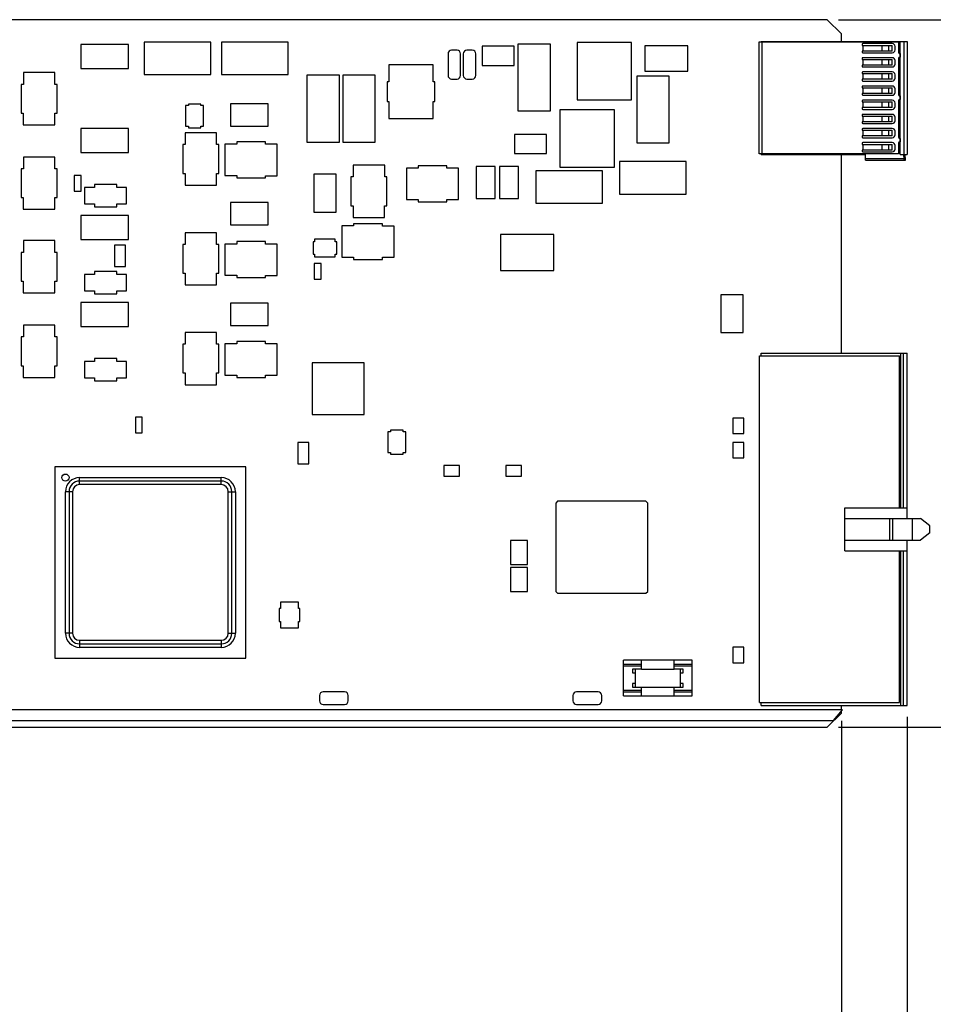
# Model space of a CAD drawing. Header units: inches. Extents: x 0 to 22, y 0 to 17.
# Tile 15 of 17: x 12.6 to 17.7, y 5.7 to 11.2. Entities that reach past the tile are written whole.
import ezdxf

# ---------------------------------------------------------------- set-up
doc = ezdxf.new("R2010")
doc.units = ezdxf.units.IN
doc.header["$LTSCALE"] = 1.21
doc.header["$MEASUREMENT"] = 0
doc.layers.get('0').update_dxf_attribs({"linetype": 'CONTINUOUS'})
doc.layers.add('DIMENSIONS', color=7, linetype='CONTINUOUS')
doc.styles.get("Standard").update_dxf_attribs({"font": 'txt', "width": 0.8})
doc.dimstyles.new('DIMSTYLE_1', dxfattribs={"dimtxt": 0.125, "dimasz": 0.1875, "dimexe": 0.18, "dimexo": 0.0625, "dimgap": 0.09, "dimtad": 0, "dimtih": 1, "dimtoh": 1, "dimdec": 3, "dimzin": 4, "dimdsep": 46, "dimtxsty": 'STANDARD', "dimblk": '_FILLED', "dimblk1": '_FILLED', "dimblk2": '_FILLED', "dimcen": 0.09, "dimadec": 0, "dimazin": 0, "dimtp": 0.01, "dimtm": 0.01, "dimtfac": 1, "dimtdec": 3, "dimtofl": 0, "dimtmove": 0, "dimatfit": 3, "dimldrblk": '_FILLED', "dimfxl": 1, "dimtolj": 1, "dimtzin": 4, "dimarcsym": 0})

# ---------------------------------------------------------------- blocks, each defined once
blk = doc.blocks.new('_FILLED')
at = {"color": 0, "linetype": 'BYBLOCK'}
blk.add_solid([(0, 0), (-1, 0.167), (-1, -0.167)], dxfattribs=at)
blk = doc.blocks.new('*D1')
at = {"layer": 'DIMENSIONS', "color": 2, "linetype": 'CONTINUOUS'}
for p, q in [((17.1682, 11.1748), (18.5518, 11.1748)), ((18.4268, 11.1748), (18.4268, 9.3313)), ((18.4268, 7.2378), (18.4268, 9.0813)), ((17.1682, 7.2378), (18.5518, 7.2378))]:
    blk.add_line(p, q, dxfattribs=at)
at = {"layer": 'DIMENSIONS', "color": 2, "linetype": 'CONTINUOUS', "xscale": 0.1875, "yscale": 0.1875, "zscale": 0.1875}
for p, rotation in [((18.4268, 11.1748), 90), ((18.4268, 7.2378), 270)]:
    blk.add_blockref('_FILLED', p, dxfattribs=dict(at, rotation=rotation))
at = {"layer": 'DIMENSIONS', "color": 2, "linetype": 'CONTINUOUS', "width": 0.8}
for s, p in [('3.937', (17.8643, 9.1438)), ('[', (18.4893, 9.1438)), ('100', (18.5893, 9.1438)), (']', (18.8893, 9.1438))]:
    blk.add_text(s, height=0.125, dxfattribs=at).set_placement(p)
blk = doc.blocks.new('*D8')
at = {"layer": 'DIMENSIONS', "color": 2, "linetype": 'CONTINUOUS'}
for p, q in [((17.1847, 7.2733), (17.1847, 4.9766)), ((10.7827, 6.6121), (10.7827, 4.9766)), ((10.7827, 5.1016), (13.2087, 5.1016)), ((17.1847, 5.1016), (14.7587, 5.1016))]:
    blk.add_line(p, q, dxfattribs=at)
at = {"layer": 'DIMENSIONS', "color": 2, "linetype": 'CONTINUOUS', "xscale": 0.1875, "yscale": 0.1875, "zscale": 0.1875, "rotation": 180}
blk.add_blockref('_FILLED', (10.7827, 5.1016), dxfattribs=at)
at = {"layer": 'DIMENSIONS', "color": 2, "linetype": 'CONTINUOUS', "xscale": 0.1875, "yscale": 0.1875, "zscale": 0.1875}
blk.add_blockref('_FILLED', (17.1847, 5.1016), dxfattribs=at)
at = {"layer": 'DIMENSIONS', "color": 2, "linetype": 'CONTINUOUS', "width": 0.8}
for s, p in [('6.402', (13.2712, 5.0391)), ('[', (13.8962, 5.0391)), ('162.61', (13.9962, 5.0391)), (']', (14.5962, 5.0391))]:
    blk.add_text(s, height=0.125, dxfattribs=at).set_placement(p)
blk = doc.blocks.new('*D9')
at = {"layer": 'DIMENSIONS', "color": 2, "linetype": 'CONTINUOUS'}
for p, q in [((17.5508, 7.2969), (17.5508, 4.2266)), ((10.7827, 6.6121), (10.7827, 4.2266)), ((10.7827, 4.3516), (13.3917, 4.3516)), ((17.5508, 4.3516), (14.9417, 4.3516))]:
    blk.add_line(p, q, dxfattribs=at)
at = {"layer": 'DIMENSIONS', "color": 2, "linetype": 'CONTINUOUS', "xscale": 0.1875, "yscale": 0.1875, "zscale": 0.1875, "rotation": 180}
blk.add_blockref('_FILLED', (10.7827, 4.3516), dxfattribs=at)
at = {"layer": 'DIMENSIONS', "color": 2, "linetype": 'CONTINUOUS', "xscale": 0.1875, "yscale": 0.1875, "zscale": 0.1875}
blk.add_blockref('_FILLED', (17.5508, 4.3516), dxfattribs=at)
at = {"layer": 'DIMENSIONS', "color": 2, "linetype": 'CONTINUOUS', "width": 0.8}
for s, p in [('6.768', (13.4542, 4.2891)), ('[', (14.0792, 4.2891)), ('171.91', (14.1792, 4.2891)), (']', (14.7792, 4.2891))]:
    blk.add_text(s, height=0.125, dxfattribs=at).set_placement(p)

msp = doc.modelspace()

# ---------------------------------------------------------------- linework, layer by layer
at = {"color": 7, "linetype": 'CONTINUOUS'}
for p, q in [((17.1057, 11.1748), (10.8047, 11.1748)), ((17.1057, 11.1748), (17.1847, 11.0958)), ((17.1847, 11.0543), (17.1847, 11.0958)), ((12.9547, 11.0368), (12.9547, 10.9028)), ((13.2197, 11.0368), (12.9547, 11.0368)), ((13.2197, 10.9028), (13.2197, 11.0368)), ((13.3062, 11.0503), (13.3062, 10.8693)), ((13.6772, 11.0503), (13.3062, 11.0503)), ((13.6772, 10.8693), (13.6772, 11.0503)), ((13.7362, 11.0503), (13.7362, 10.8693)), ((14.1072, 11.0503), (13.7362, 11.0503)), ((14.1072, 10.8693), (14.1072, 11.0503)), ((15.1872, 11.0266), (15.1872, 10.9206)), ((15.3652, 11.0266), (15.1872, 11.0266)), ((15.3652, 10.9206), (15.3652, 11.0266)), ((15.3857, 11.0391), (15.3857, 10.6681)), ((15.5667, 11.0391), (15.3857, 11.0391)), ((15.5667, 10.6681), (15.5667, 11.0391)), ((16.0177, 11.0481), (15.7146, 11.0481)), ((15.7146, 11.0481), (15.7146, 10.7291)), ((16.0177, 10.7291), (16.0177, 11.0481)), ((16.3312, 11.0286), (16.0912, 11.0286)), ((16.0912, 11.0286), (16.0912, 10.8886)), ((16.3312, 10.8886), (16.3312, 11.0286)), ((16.7276, 11.051), (17.5036, 11.051)), ((16.7276, 10.4278), (16.7276, 11.051)), ((16.7379, 11.0543), (17.5509, 11.0543)), ((16.7379, 11.051), (16.7379, 11.0543)), ((16.7442, 10.4278), (16.7442, 11.051)), ((17.2998, 11.037), (17.2998, 11.0321)), ((17.2998, 11.0321), (17.4682, 11.0321)), ((17.4682, 11.0419), (17.3047, 11.0419)), ((17.3051, 11.0321), (17.3051, 11.0006)), ((17.3061, 11.0006), (17.3061, 11.0321)), ((17.4101, 11.0321), (17.4101, 11.0006)), ((17.4123, 11.0006), (17.4123, 11.0321)), ((17.4493, 11.0006), (17.4493, 11.0321)), ((17.4682, 11.0006), (17.4682, 11.0321)), ((17.4839, 11.0065), (17.4839, 11.0262)), ((17.5036, 11.051), (17.5036, 10.9927)), ((17.5115, 10.4244), (17.5115, 11.0543)), ((17.5351, 10.4244), (17.5351, 11.0543)), ((17.5509, 11.0543), (17.5509, 10.4244)), ((14.9967, 10.9848), (14.9967, 10.8648)), ((15.0467, 11.0048), (15.0167, 11.0048)), ((15.0667, 10.8648), (15.0667, 10.9848)), ((15.0817, 10.9848), (15.0817, 10.8648)), ((15.1317, 11.0048), (15.1017, 11.0048)), ((15.1517, 10.8648), (15.1517, 10.9848)), ((17.4682, 11.0006), (17.2998, 11.0006)), ((17.2998, 11.0006), (17.2998, 10.9957)), ((17.2998, 10.9583), (17.2998, 10.9534)), ((17.3047, 10.9908), (17.4682, 10.9908)), ((17.4682, 10.9632), (17.3047, 10.9632)), ((17.5036, 10.9612), (17.5036, 10.7565)), ((17.5095, 10.9868), (17.5115, 10.9868)), ((17.5115, 10.9671), (17.5095, 10.9671)), ((17.5114, 10.9868), (17.5114, 10.9671)), ((12.9547, 10.9028), (13.2197, 10.9028)), ((14.6677, 10.9228), (14.6677, 10.8288)), ((14.9137, 10.9228), (14.6677, 10.9228)), ((14.9137, 10.8288), (14.9137, 10.9228)), ((15.1872, 10.9206), (15.3652, 10.9206)), ((17.2998, 10.9534), (17.4682, 10.9534)), ((17.4682, 10.9219), (17.2998, 10.9219)), ((17.2998, 10.9219), (17.2998, 10.9169)), ((17.3047, 10.912), (17.4682, 10.912)), ((17.3051, 10.9534), (17.3051, 10.9219)), ((17.3061, 10.9219), (17.3061, 10.9534)), ((17.4101, 10.9534), (17.4101, 10.9219)), ((17.4123, 10.9219), (17.4123, 10.9534)), ((17.4493, 10.9219), (17.4493, 10.9534)), ((17.4682, 10.9219), (17.4682, 10.9534)), ((17.4839, 10.9278), (17.4839, 10.9475)), ((12.6347, 10.8808), (12.6347, 10.8148)), ((12.8087, 10.8808), (12.6347, 10.8808)), ((12.8087, 10.8148), (12.8087, 10.8808)), ((13.3062, 10.8693), (13.6772, 10.8693)), ((13.7362, 10.8693), (14.1072, 10.8693)), ((14.2112, 10.8653), (14.2112, 10.4943)), ((14.3922, 10.8653), (14.2112, 10.8653)), ((14.3922, 10.4943), (14.3922, 10.8653)), ((14.4112, 10.8653), (14.4112, 10.4943)), ((14.5922, 10.8653), (14.4112, 10.8653)), ((14.5922, 10.4943), (14.5922, 10.8653)), ((16.2272, 10.8603), (16.0462, 10.8603)), ((16.0462, 10.8603), (16.0462, 10.4893)), ((16.0912, 10.8886), (16.3312, 10.8886)), ((16.2272, 10.4893), (16.2272, 10.8603)), ((17.2998, 10.8795), (17.2998, 10.8746)), ((17.2998, 10.8746), (17.4682, 10.8746)), ((17.4682, 10.8845), (17.3047, 10.8845)), ((17.3051, 10.8746), (17.3051, 10.8431)), ((17.3061, 10.8431), (17.3061, 10.8746)), ((17.4101, 10.8746), (17.4101, 10.8431)), ((17.4123, 10.8431), (17.4123, 10.8746)), ((17.4493, 10.8431), (17.4493, 10.8746)), ((17.4682, 10.8431), (17.4682, 10.8746)), ((17.4839, 10.849), (17.4839, 10.8687)), ((12.6217, 10.8148), (12.6217, 10.6548)), ((12.6347, 10.8148), (12.6217, 10.8148)), ((12.8217, 10.8148), (12.8087, 10.8148)), ((12.8217, 10.6548), (12.8217, 10.8148)), ((14.6577, 10.8288), (14.6577, 10.7188)), ((14.6677, 10.8288), (14.6577, 10.8288)), ((14.9237, 10.8288), (14.9137, 10.8288)), ((14.9237, 10.7188), (14.9237, 10.8288)), ((15.0167, 10.8448), (15.0467, 10.8448)), ((15.1017, 10.8448), (15.1317, 10.8448)), ((17.4682, 10.8431), (17.2998, 10.8431)), ((17.2998, 10.8431), (17.2998, 10.8382)), ((17.2998, 10.8008), (17.2998, 10.7959)), ((17.2998, 10.7959), (17.4682, 10.7959)), ((17.3047, 10.8333), (17.4682, 10.8333)), ((17.4682, 10.8057), (17.3047, 10.8057)), ((17.3051, 10.7959), (17.3051, 10.7644)), ((17.3061, 10.7644), (17.3061, 10.7959)), ((17.4101, 10.7959), (17.4101, 10.7644)), ((17.4123, 10.7644), (17.4123, 10.7959)), ((17.4493, 10.7644), (17.4493, 10.7959)), ((17.4682, 10.7644), (17.4682, 10.7959)), ((17.4682, 10.7644), (17.2998, 10.7644)), ((17.2998, 10.7644), (17.2998, 10.7595)), ((17.3047, 10.7545), (17.4682, 10.7545)), ((17.4839, 10.7703), (17.4839, 10.79)), ((17.5095, 10.7506), (17.5115, 10.7506)), ((17.5114, 10.7506), (17.5114, 10.7309)), ((13.5522, 10.6975), (13.5372, 10.6973)), ((13.5372, 10.6973), (13.5372, 10.5823)), ((13.5522, 10.7053), (13.5522, 10.6975)), ((13.6215, 10.7053), (13.5522, 10.7053)), ((13.6215, 10.6971), (13.6215, 10.7053)), ((13.6362, 10.6971), (13.6215, 10.6971)), ((13.6362, 10.5823), (13.6362, 10.6971)), ((13.7867, 10.7068), (13.7867, 10.5828)), ((13.9967, 10.7068), (13.7867, 10.7068)), ((13.9967, 10.5828), (13.9967, 10.7068)), ((14.6577, 10.7188), (14.6677, 10.7188)), ((14.6677, 10.7188), (14.6677, 10.6248)), ((14.9137, 10.6248), (14.9137, 10.7188)), ((14.9137, 10.7188), (14.9237, 10.7188)), ((15.7146, 10.7291), (16.0177, 10.7291)), ((17.2998, 10.7221), (17.2998, 10.7171)), ((17.2998, 10.7171), (17.4682, 10.7171)), ((17.4682, 10.6856), (17.2998, 10.6856)), ((17.2998, 10.6856), (17.2998, 10.6807)), ((17.4682, 10.727), (17.3047, 10.727)), ((17.3051, 10.7171), (17.3051, 10.6856)), ((17.3061, 10.6856), (17.3061, 10.7171)), ((17.4101, 10.7171), (17.4101, 10.6856)), ((17.4123, 10.6856), (17.4123, 10.7171)), ((17.4493, 10.6856), (17.4493, 10.7171)), ((17.4682, 10.6856), (17.4682, 10.7171)), ((17.4839, 10.6916), (17.4839, 10.7112)), ((17.5036, 10.725), (17.5036, 10.5203)), ((17.5115, 10.7309), (17.5095, 10.7309)), ((12.6217, 10.6548), (12.6337, 10.6548)), ((12.6337, 10.6548), (12.6337, 10.5898)), ((12.8087, 10.5898), (12.8087, 10.6548)), ((12.8087, 10.6548), (12.8217, 10.6548)), ((15.3857, 10.6681), (15.5667, 10.6681)), ((15.9227, 10.6731), (15.6196, 10.6731)), ((15.6196, 10.6731), (15.6196, 10.3541)), ((15.9227, 10.3541), (15.9227, 10.6731)), ((17.2998, 10.6433), (17.2998, 10.6384)), ((17.2998, 10.6384), (17.4682, 10.6384)), ((17.3047, 10.6758), (17.4682, 10.6758)), ((17.4682, 10.6482), (17.3047, 10.6482)), ((17.3051, 10.6384), (17.3051, 10.6069)), ((17.3061, 10.6069), (17.3061, 10.6384)), ((17.4101, 10.6384), (17.4101, 10.6069)), ((17.4123, 10.6069), (17.4123, 10.6384)), ((17.4493, 10.6069), (17.4493, 10.6384)), ((17.4682, 10.6069), (17.4682, 10.6384)), ((17.4839, 10.6128), (17.4839, 10.6325)), ((12.6337, 10.5898), (12.8087, 10.5898)), ((13.5372, 10.5823), (13.5522, 10.5823)), ((13.5522, 10.5823), (13.5522, 10.5733)), ((13.5522, 10.5733), (13.6215, 10.5733)), ((13.6215, 10.5733), (13.6215, 10.5823)), ((13.6215, 10.5823), (13.6362, 10.5823)), ((13.7867, 10.5828), (13.9967, 10.5828)), ((14.6677, 10.6248), (14.9137, 10.6248)), ((17.4682, 10.6069), (17.2998, 10.6069)), ((17.2998, 10.6069), (17.2998, 10.602)), ((17.3047, 10.5971), (17.4682, 10.5971)), ((12.9547, 10.5698), (12.9547, 10.4358)), ((13.2197, 10.5698), (12.9547, 10.5698)), ((13.2197, 10.4358), (13.2197, 10.5698)), ((13.5347, 10.5448), (13.5347, 10.4798)), ((13.7097, 10.5448), (13.5347, 10.5448)), ((13.7097, 10.4798), (13.7097, 10.5448)), ((15.5452, 10.5366), (15.3672, 10.5366)), ((15.3672, 10.5366), (15.3672, 10.4306)), ((15.5452, 10.4306), (15.5452, 10.5366)), ((17.2998, 10.5646), (17.2998, 10.5597)), ((17.2998, 10.5597), (17.4682, 10.5597)), ((17.4682, 10.5282), (17.2998, 10.5282)), ((17.2998, 10.5282), (17.2998, 10.5232)), ((17.4682, 10.5695), (17.3047, 10.5695)), ((17.3047, 10.5183), (17.4682, 10.5183)), ((17.3051, 10.5597), (17.3051, 10.5282)), ((17.3061, 10.5282), (17.3061, 10.5597)), ((17.4101, 10.5597), (17.4101, 10.5282)), ((17.4123, 10.5282), (17.4123, 10.5597)), ((17.4493, 10.5282), (17.4493, 10.5597)), ((17.4682, 10.5282), (17.4682, 10.5597)), ((17.4839, 10.5341), (17.4839, 10.5538)), ((13.5217, 10.4798), (13.5217, 10.3198)), ((13.5347, 10.4798), (13.5217, 10.4798)), ((13.7217, 10.4798), (13.7097, 10.4798)), ((13.7217, 10.3198), (13.7217, 10.4798)), ((13.7557, 10.4818), (13.7557, 10.3078)), ((13.8217, 10.4818), (13.7557, 10.4818)), ((13.8217, 10.4948), (13.8217, 10.4818)), ((13.9817, 10.4948), (13.8217, 10.4948)), ((13.9817, 10.4818), (13.9817, 10.4948)), ((14.0467, 10.4818), (13.9817, 10.4818)), ((14.0467, 10.3068), (14.0467, 10.4818)), ((14.2112, 10.4943), (14.3922, 10.4943)), ((14.4112, 10.4943), (14.5922, 10.4943)), ((16.0462, 10.4893), (16.2272, 10.4893)), ((17.2998, 10.4858), (17.2998, 10.4809)), ((17.2998, 10.4809), (17.4682, 10.4809)), ((17.4682, 10.4908), (17.3047, 10.4908)), ((17.3051, 10.4809), (17.3051, 10.4494)), ((17.3061, 10.4494), (17.3061, 10.4809)), ((17.4101, 10.4809), (17.4101, 10.4494)), ((17.4123, 10.4494), (17.4123, 10.4809)), ((17.4493, 10.4494), (17.4493, 10.4809)), ((17.4682, 10.4494), (17.4682, 10.4809)), ((17.4839, 10.4553), (17.4839, 10.475)), ((17.5036, 10.4888), (17.5036, 10.4278)), ((17.5095, 10.5144), (17.5115, 10.5144)), ((17.5115, 10.4947), (17.5095, 10.4947)), ((17.5114, 10.5144), (17.5114, 10.4947)), ((12.6347, 10.4108), (12.6347, 10.3448)), ((12.8087, 10.4108), (12.6347, 10.4108)), ((12.8087, 10.3448), (12.8087, 10.4108)), ((12.9547, 10.4358), (13.2197, 10.4358)), ((15.3672, 10.4306), (15.5452, 10.4306)), ((17.5036, 10.4278), (16.7276, 10.4278)), ((16.7379, 10.4244), (16.7379, 10.4278)), ((16.7379, 10.4244), (17.3186, 10.4244)), ((17.1847, 9.32), (17.1847, 10.4244)), ((17.4682, 10.4494), (17.2998, 10.4494)), ((17.2998, 10.4494), (17.2998, 10.4445)), ((17.3047, 10.4396), (17.4682, 10.4396)), ((17.3186, 10.3929), (17.3186, 10.4244)), ((17.5115, 10.4244), (17.5509, 10.4244)), ((17.5312, 10.4244), (17.5332, 10.4008)), ((17.5418, 10.3929), (17.5391, 10.4244)), ((14.4697, 10.3648), (14.4697, 10.2998)), ((14.6447, 10.3648), (14.4697, 10.3648)), ((14.6447, 10.2998), (14.6447, 10.3648)), ((14.9909, 10.3616), (14.8309, 10.3616)), ((14.8309, 10.3616), (14.8309, 10.3486)), ((14.9909, 10.3486), (14.9909, 10.3616)), ((15.2597, 10.3588), (15.1537, 10.3588)), ((15.1537, 10.3588), (15.1537, 10.1808)), ((15.2597, 10.1808), (15.2597, 10.3588)), ((15.3897, 10.3588), (15.2837, 10.3588)), ((15.2837, 10.3588), (15.2837, 10.1808)), ((15.3897, 10.1808), (15.3897, 10.3588)), ((15.6196, 10.3541), (15.9227, 10.3541)), ((16.3222, 10.3853), (15.9512, 10.3853)), ((15.9512, 10.3853), (15.9512, 10.2043)), ((16.3222, 10.2043), (16.3222, 10.3853)), ((17.5332, 10.4008), (17.3186, 10.4008)), ((17.3186, 10.3929), (17.5418, 10.3929)), ((12.6217, 10.3448), (12.6217, 10.1848)), ((12.6347, 10.3448), (12.6217, 10.3448)), ((12.8217, 10.3448), (12.8087, 10.3448)), ((12.8217, 10.1848), (12.8217, 10.3448)), ((12.9177, 10.3088), (12.9177, 10.2208)), ((12.9557, 10.3088), (12.9177, 10.3088)), ((12.9557, 10.2208), (12.9557, 10.3088)), ((13.5217, 10.3198), (13.5347, 10.3198)), ((13.5347, 10.3198), (13.5347, 10.2538)), ((13.7087, 10.2538), (13.7087, 10.3198)), ((13.7087, 10.3198), (13.7217, 10.3198)), ((13.7557, 10.3078), (13.8217, 10.3078)), ((13.8217, 10.3078), (13.8217, 10.2948)), ((13.9817, 10.2948), (13.9817, 10.3068)), ((13.9817, 10.3068), (14.0467, 10.3068)), ((14.2497, 10.3148), (14.2497, 10.1048)), ((14.3737, 10.3148), (14.2497, 10.3148)), ((14.3737, 10.1048), (14.3737, 10.3148)), ((14.4567, 10.2998), (14.4567, 10.1398)), ((14.4697, 10.2998), (14.4567, 10.2998)), ((14.6567, 10.2998), (14.6447, 10.2998)), ((14.6567, 10.1398), (14.6567, 10.2998)), ((14.7649, 10.3486), (14.7649, 10.1746)), ((14.8309, 10.3486), (14.7649, 10.3486)), ((15.0559, 10.3486), (14.9909, 10.3486)), ((15.0559, 10.1736), (15.0559, 10.3486)), ((15.8567, 10.3341), (15.4857, 10.3341)), ((15.4857, 10.3341), (15.4857, 10.1531)), ((15.8567, 10.1531), (15.8567, 10.3341)), ((13.0297, 10.2578), (13.0297, 10.2412)), ((13.1537, 10.2578), (13.0297, 10.2578)), ((13.1537, 10.2412), (13.1537, 10.2578)), ((13.5347, 10.2538), (13.7087, 10.2538)), ((13.8217, 10.2948), (13.9817, 10.2948)), ((12.9177, 10.2208), (12.9557, 10.2208)), ((12.9752, 10.2412), (12.9752, 10.1504)), ((13.0297, 10.2412), (12.9752, 10.2412)), ((13.2082, 10.2412), (13.1537, 10.2412)), ((13.2082, 10.1504), (13.2082, 10.2412)), ((15.9512, 10.2043), (16.3222, 10.2043)), ((12.6217, 10.1848), (12.6337, 10.1848)), ((12.6337, 10.1848), (12.6337, 10.1198)), ((12.8087, 10.1198), (12.8087, 10.1848)), ((12.8087, 10.1848), (12.8217, 10.1848)), ((12.9752, 10.1504), (13.0297, 10.1504)), ((13.0297, 10.1504), (13.0297, 10.1338)), ((13.1537, 10.1338), (13.1537, 10.1504)), ((13.1537, 10.1504), (13.2082, 10.1504)), ((13.7867, 10.1568), (13.7867, 10.0328)), ((13.9967, 10.1568), (13.7867, 10.1568)), ((13.9967, 10.0328), (13.9967, 10.1568)), ((14.4567, 10.1398), (14.4697, 10.1398)), ((14.4697, 10.1398), (14.4697, 10.0738)), ((14.6437, 10.1398), (14.6567, 10.1398)), ((14.6437, 10.0738), (14.6437, 10.1398)), ((14.7649, 10.1746), (14.8309, 10.1746)), ((14.8309, 10.1746), (14.8309, 10.1616)), ((14.8309, 10.1616), (14.9909, 10.1616)), ((14.9909, 10.1736), (15.0559, 10.1736)), ((14.9909, 10.1616), (14.9909, 10.1736)), ((15.1537, 10.1808), (15.2597, 10.1808)), ((15.2837, 10.1808), (15.3897, 10.1808)), ((15.4857, 10.1531), (15.8567, 10.1531)), ((12.6337, 10.1198), (12.8087, 10.1198)), ((12.9547, 10.0858), (12.9547, 9.9518)), ((13.2197, 10.0858), (12.9547, 10.0858)), ((13.0297, 10.1338), (13.1537, 10.1338)), ((13.2197, 9.9518), (13.2197, 10.0858)), ((14.2497, 10.1048), (14.3737, 10.1048)), ((13.7867, 10.0328), (13.9967, 10.0328)), ((14.4067, 10.0278), (14.4067, 9.8528)), ((14.4717, 10.0278), (14.4067, 10.0278)), ((14.4697, 10.0738), (14.6437, 10.0738)), ((14.6317, 10.0398), (14.4717, 10.0398)), ((14.4717, 10.0398), (14.4717, 10.0278)), ((14.6317, 10.0268), (14.6317, 10.0398)), ((14.6977, 10.0268), (14.6317, 10.0268)), ((14.6977, 9.8528), (14.6977, 10.0268)), ((13.5347, 9.9898), (13.5347, 9.9248)), ((13.7097, 9.9898), (13.5347, 9.9898)), ((13.7097, 9.9248), (13.7097, 9.9898)), ((15.5853, 9.9802), (15.288, 9.9802)), ((15.288, 9.9802), (15.288, 9.7794)), ((15.5853, 9.7794), (15.5853, 9.9802)), ((12.6347, 9.9458), (12.6347, 9.8798)), ((12.8087, 9.9458), (12.6347, 9.9458)), ((12.8087, 9.8798), (12.8087, 9.9458)), ((12.9547, 9.9518), (13.2197, 9.9518)), ((13.1407, 9.9208), (13.1407, 9.8008)), ((13.2027, 9.9208), (13.1407, 9.9208)), ((13.2027, 9.8008), (13.2027, 9.9208)), ((13.5217, 9.9248), (13.5217, 9.7648)), ((13.5347, 9.9248), (13.5217, 9.9248)), ((13.7217, 9.9248), (13.7097, 9.9248)), ((13.7217, 9.7648), (13.7217, 9.9248)), ((13.7557, 9.9268), (13.7557, 9.7528)), ((13.8217, 9.9268), (13.7557, 9.9268)), ((13.8217, 9.9398), (13.8217, 9.9268)), ((13.9817, 9.9398), (13.8217, 9.9398)), ((13.9817, 9.9268), (13.9817, 9.9398)), ((14.0467, 9.9268), (13.9817, 9.9268)), ((14.0467, 9.7518), (14.0467, 9.9268)), ((14.2461, 9.9396), (14.2461, 9.8703)), ((14.2544, 9.9396), (14.2461, 9.9396)), ((14.2544, 9.9543), (14.2544, 9.9396)), ((14.3692, 9.9543), (14.2544, 9.9543)), ((14.3692, 9.9396), (14.3692, 9.9543)), ((14.3782, 9.9396), (14.3692, 9.9396)), ((14.3782, 9.8703), (14.3782, 9.9396)), ((12.6217, 9.8798), (12.6217, 9.7198)), ((12.6347, 9.8798), (12.6217, 9.8798)), ((12.8217, 9.8798), (12.8087, 9.8798)), ((12.8217, 9.7198), (12.8217, 9.8798)), ((14.2461, 9.8703), (14.254, 9.8703)), ((14.254, 9.8703), (14.2541, 9.8553)), ((14.3692, 9.8703), (14.3782, 9.8703)), ((14.3692, 9.8553), (14.3692, 9.8703)), ((14.2907, 9.8188), (14.2527, 9.8188)), ((14.2527, 9.8188), (14.2527, 9.7308)), ((14.2541, 9.8553), (14.3692, 9.8553)), ((14.2907, 9.7308), (14.2907, 9.8188)), ((14.4067, 9.8528), (14.4717, 9.8528)), ((14.4717, 9.8528), (14.4717, 9.8398)), ((14.4717, 9.8398), (14.6317, 9.8398)), ((14.6317, 9.8528), (14.6977, 9.8528)), ((14.6317, 9.8398), (14.6317, 9.8528)), ((12.9752, 9.7572), (12.9752, 9.6664)), ((13.0297, 9.7572), (12.9752, 9.7572)), ((13.0297, 9.7738), (13.0297, 9.7572)), ((13.1537, 9.7738), (13.0297, 9.7738)), ((13.1407, 9.8008), (13.2027, 9.8008)), ((13.1537, 9.7572), (13.1537, 9.7738)), ((13.2082, 9.7572), (13.1537, 9.7572)), ((13.2082, 9.6664), (13.2082, 9.7572)), ((13.5217, 9.7648), (13.5347, 9.7648)), ((13.5347, 9.7648), (13.5347, 9.6988)), ((13.7087, 9.6988), (13.7087, 9.7648)), ((13.7087, 9.7648), (13.7217, 9.7648)), ((13.7557, 9.7528), (13.8217, 9.7528)), ((13.8217, 9.7528), (13.8217, 9.7398)), ((13.9817, 9.7398), (13.9817, 9.7518)), ((13.9817, 9.7518), (14.0467, 9.7518)), ((15.288, 9.7794), (15.5853, 9.7794)), ((12.6217, 9.7198), (12.6337, 9.7198)), ((12.6337, 9.7198), (12.6337, 9.6548)), ((12.8087, 9.6548), (12.8087, 9.7198)), ((12.8087, 9.7198), (12.8217, 9.7198)), ((13.5347, 9.6988), (13.7087, 9.6988)), ((13.8217, 9.7398), (13.9817, 9.7398)), ((14.2527, 9.7308), (14.2907, 9.7308)), ((12.6337, 9.6548), (12.8087, 9.6548)), ((12.9752, 9.6664), (13.0297, 9.6664)), ((13.0297, 9.6664), (13.0297, 9.6498)), ((13.0297, 9.6498), (13.1537, 9.6498)), ((13.1537, 9.6498), (13.1537, 9.6664)), ((13.1537, 9.6664), (13.2082, 9.6664)), ((16.6387, 9.6448), (16.5147, 9.6448)), ((16.5147, 9.6448), (16.5147, 9.4348)), ((16.6387, 9.4348), (16.6387, 9.6448)), ((12.9547, 9.6018), (12.9547, 9.4678)), ((13.2197, 9.6018), (12.9547, 9.6018)), ((13.2197, 9.4678), (13.2197, 9.6018)), ((13.7867, 9.5968), (13.7867, 9.4728)), ((13.9967, 9.5968), (13.7867, 9.5968)), ((13.9967, 9.4728), (13.9967, 9.5968)), ((12.6347, 9.4758), (12.6347, 9.4098)), ((12.8087, 9.4758), (12.6347, 9.4758)), ((12.8087, 9.4098), (12.8087, 9.4758)), ((12.9547, 9.4678), (13.2197, 9.4678)), ((13.5347, 9.4348), (13.5347, 9.3698)), ((13.7097, 9.4348), (13.5347, 9.4348)), ((13.7097, 9.3698), (13.7097, 9.4348)), ((13.7867, 9.4728), (13.9967, 9.4728)), ((16.5147, 9.4348), (16.6387, 9.4348)), ((12.6217, 9.4098), (12.6217, 9.2498)), ((12.6347, 9.4098), (12.6217, 9.4098)), ((12.8217, 9.4098), (12.8087, 9.4098)), ((12.8217, 9.2498), (12.8217, 9.4098)), ((13.5217, 9.3698), (13.5217, 9.2098)), ((13.5347, 9.3698), (13.5217, 9.3698)), ((13.7217, 9.3698), (13.7097, 9.3698)), ((13.7217, 9.2098), (13.7217, 9.3698)), ((13.7557, 9.3718), (13.7557, 9.1978)), ((13.8217, 9.3718), (13.7557, 9.3718)), ((13.9817, 9.3848), (13.8217, 9.3848)), ((13.8217, 9.3848), (13.8217, 9.3718)), ((13.9817, 9.3718), (13.9817, 9.3848)), ((14.0467, 9.3718), (13.9817, 9.3718)), ((14.0467, 9.1968), (14.0467, 9.3718)), ((16.7379, 9.32), (17.5508, 9.32)), ((16.7379, 9.3043), (16.7379, 9.32)), ((17.5154, 8.4597), (17.5154, 9.32)), ((17.5308, 8.4597), (17.5308, 9.32)), ((17.5508, 8.3997), (17.5508, 9.32)), ((12.9752, 9.2732), (12.9752, 9.1824)), ((13.0297, 9.2732), (12.9752, 9.2732)), ((13.0297, 9.2898), (13.0297, 9.2732)), ((13.1537, 9.2898), (13.0297, 9.2898)), ((13.1537, 9.2732), (13.1537, 9.2898)), ((13.2082, 9.2732), (13.1537, 9.2732)), ((13.2082, 9.1824), (13.2082, 9.2732)), ((14.5294, 9.2665), (14.2419, 9.2665)), ((14.2419, 9.2665), (14.2419, 8.9791)), ((14.5294, 8.9791), (14.5294, 9.2665)), ((16.73, 9.3043), (17.5075, 9.3043)), ((16.73, 7.3751), (16.73, 9.3043)), ((17.5075, 8.4597), (17.5075, 9.3043)), ((12.6217, 9.2498), (12.6337, 9.2498)), ((12.6337, 9.2498), (12.6337, 9.1848)), ((12.8087, 9.1848), (12.8087, 9.2498)), ((12.8087, 9.2498), (12.8217, 9.2498)), ((13.5217, 9.2098), (13.5347, 9.2098)), ((13.5347, 9.2098), (13.5347, 9.1438)), ((13.7087, 9.2098), (13.7217, 9.2098)), ((13.7087, 9.1438), (13.7087, 9.2098)), ((12.6337, 9.1848), (12.8087, 9.1848)), ((12.9752, 9.1824), (13.0297, 9.1824)), ((13.0297, 9.1824), (13.0297, 9.1658)), ((13.0297, 9.1658), (13.1537, 9.1658)), ((13.1537, 9.1658), (13.1537, 9.1824)), ((13.1537, 9.1824), (13.2082, 9.1824)), ((13.7557, 9.1978), (13.8217, 9.1978)), ((13.8217, 9.1978), (13.8217, 9.1848)), ((13.8217, 9.1848), (13.9817, 9.1848)), ((13.9817, 9.1968), (14.0467, 9.1968)), ((13.9817, 9.1848), (13.9817, 9.1968)), ((13.5347, 9.1438), (13.7087, 9.1438)), ((13.2577, 8.9638), (13.2577, 8.8758)), ((13.2957, 8.9638), (13.2577, 8.9638)), ((13.2957, 8.8758), (13.2957, 8.9638)), ((14.2419, 8.9791), (14.5294, 8.9791)), ((16.6417, 8.9578), (16.5817, 8.9578)), ((16.5817, 8.9578), (16.5817, 8.8718)), ((16.6417, 8.8718), (16.6417, 8.9578)), ((13.2577, 8.8758), (13.2957, 8.8758)), ((14.6772, 8.8825), (14.6622, 8.8823)), ((14.6622, 8.8823), (14.6622, 8.7673)), ((14.7465, 8.8903), (14.6772, 8.8903)), ((14.6772, 8.8903), (14.6772, 8.8825)), ((14.7465, 8.8821), (14.7465, 8.8903)), ((14.7612, 8.8821), (14.7465, 8.8821)), ((14.7612, 8.7673), (14.7612, 8.8821)), ((14.2226, 8.8232), (14.1606, 8.8232)), ((14.1606, 8.8232), (14.1606, 8.7032)), ((14.2226, 8.7032), (14.2226, 8.8232)), ((16.5817, 8.8718), (16.6417, 8.8718)), ((16.6417, 8.8228), (16.5817, 8.8228)), ((16.5817, 8.8228), (16.5817, 8.7368)), ((16.6417, 8.7368), (16.6417, 8.8228)), ((14.6622, 8.7673), (14.6772, 8.7673)), ((14.6772, 8.7673), (14.6772, 8.7583)), ((14.7465, 8.7673), (14.7612, 8.7673)), ((14.7465, 8.7583), (14.7465, 8.7673)), ((14.6772, 8.7583), (14.7465, 8.7583)), ((16.5817, 8.7368), (16.6417, 8.7368)), ((12.8097, 8.6863), (12.8097, 7.6233)), ((13.8727, 8.6863), (12.8097, 8.6863)), ((13.8727, 7.6233), (13.8727, 8.6863)), ((14.1606, 8.7032), (14.2226, 8.7032)), ((15.0597, 8.6948), (14.9737, 8.6948)), ((14.9737, 8.6948), (14.9737, 8.6348)), ((15.0597, 8.6348), (15.0597, 8.6948)), ((15.4047, 8.6948), (15.3187, 8.6948)), ((15.3187, 8.6948), (15.3187, 8.6348)), ((15.4047, 8.6348), (15.4047, 8.6948)), ((12.9475, 8.5879), (12.9475, 8.6273)), ((12.9475, 8.6273), (13.7349, 8.6273)), ((13.7349, 8.6076), (12.9475, 8.6076)), ((13.7349, 8.5879), (13.7349, 8.6273)), ((14.9737, 8.6348), (15.0597, 8.6348)), ((15.3187, 8.6348), (15.4047, 8.6348)), ((12.9081, 8.5485), (12.8687, 8.5485)), ((12.8687, 7.7611), (12.8687, 8.5485)), ((12.8884, 8.5485), (12.8884, 7.7611)), ((12.9081, 8.5485), (12.9081, 7.7611)), ((13.7349, 8.5879), (12.9475, 8.5879)), ((13.7742, 8.5485), (13.8136, 8.5485)), ((13.7742, 7.7611), (13.7742, 8.5485)), ((13.7939, 7.7611), (13.7939, 8.5485)), ((13.8136, 8.5485), (13.8136, 7.7611)), ((15.6057, 8.4957), (15.5957, 8.4857)), ((16.0976, 8.4957), (15.6057, 8.4957)), ((16.1076, 8.4857), (16.0976, 8.4957)), ((15.5957, 8.4857), (15.5957, 7.9939)), ((16.1076, 7.9939), (16.1076, 8.4857)), ((17.2044, 8.4597), (17.5508, 8.4597)), ((17.2044, 8.2197), (17.2044, 8.4597)), ((17.2044, 8.3997), (17.6257, 8.3997)), ((17.4544, 8.2797), (17.4544, 8.3997)), ((17.4714, 8.2797), (17.4714, 8.3997)), ((17.5798, 8.2797), (17.5798, 8.3997)), ((17.6768, 8.3594), (17.6257, 8.3997)), ((17.6768, 8.32), (17.6768, 8.3594)), ((15.4397, 8.2768), (15.3437, 8.2768)), ((15.3437, 8.2768), (15.3437, 8.1428)), ((15.4397, 8.1428), (15.4397, 8.2768)), ((17.2044, 8.2797), (17.6257, 8.2797)), ((17.5508, 7.3594), (17.5508, 8.2797)), ((17.6768, 8.32), (17.6257, 8.2797)), ((17.2044, 8.2197), (17.5508, 8.2197)), ((17.5075, 7.3751), (17.5075, 8.2197)), ((17.5154, 7.3594), (17.5154, 8.2197)), ((17.5308, 7.3594), (17.5308, 8.2197)), ((15.3437, 8.1428), (15.4397, 8.1428)), ((15.4397, 8.1268), (15.3437, 8.1268)), ((15.3437, 8.1268), (15.3437, 7.9928)), ((15.4397, 7.9928), (15.4397, 8.1268)), ((15.3437, 7.9928), (15.4397, 7.9928)), ((15.5957, 7.9939), (15.6057, 7.9839)), ((15.6057, 7.9839), (16.0976, 7.9839)), ((16.0976, 7.9839), (16.1076, 7.9939)), ((14.0647, 7.8983), (14.0567, 7.8983)), ((14.0567, 7.8983), (14.0567, 7.8273)), ((14.1647, 7.9338), (14.0647, 7.9338)), ((14.0647, 7.9338), (14.0647, 7.8983)), ((14.1647, 7.8983), (14.1647, 7.9338)), ((14.1727, 7.8983), (14.1647, 7.8983)), ((14.1727, 7.8273), (14.1727, 7.8983)), ((14.0567, 7.8273), (14.0647, 7.8273)), ((14.0647, 7.8273), (14.0647, 7.7918)), ((14.0647, 7.7918), (14.1647, 7.7918)), ((14.1647, 7.8273), (14.1727, 7.8273)), ((14.1647, 7.7918), (14.1647, 7.8273)), ((12.9081, 7.7611), (12.8687, 7.7611)), ((13.7742, 7.7611), (13.8136, 7.7611)), ((12.9475, 7.7217), (13.7349, 7.7217)), ((12.9475, 7.7217), (12.9475, 7.6824)), ((12.9475, 7.7021), (13.7349, 7.7021)), ((13.7349, 7.6824), (12.9475, 7.6824)), ((13.7349, 7.7217), (13.7349, 7.6824)), ((16.6417, 7.6828), (16.5817, 7.6828)), ((16.5817, 7.6828), (16.5817, 7.5968)), ((16.6417, 7.5968), (16.6417, 7.6828)), ((12.8097, 7.6233), (13.8727, 7.6233)), ((16.3552, 7.6108), (15.9722, 7.6108)), ((15.9722, 7.4128), (15.9722, 7.6108)), ((16.0722, 7.5881), (15.9722, 7.5881)), ((16.0722, 7.5786), (15.9722, 7.5786)), ((16.0722, 7.5616), (16.0222, 7.5616)), ((16.0222, 7.5616), (16.0222, 7.5416)), ((16.037, 7.5616), (16.037, 7.462)), ((16.0722, 7.5616), (16.0722, 7.6108)), ((16.0722, 7.5618), (16.2552, 7.5618)), ((16.2552, 7.5616), (16.2552, 7.6108)), ((16.3552, 7.5881), (16.2552, 7.5881)), ((16.3552, 7.5786), (16.2552, 7.5786)), ((16.3052, 7.5616), (16.2552, 7.5616)), ((16.2903, 7.462), (16.2903, 7.5616)), ((16.3052, 7.5416), (16.3052, 7.5616)), ((16.3552, 7.4128), (16.3552, 7.6108)), ((16.5817, 7.5968), (16.6417, 7.5968)), ((16.0222, 7.5416), (16.037, 7.5416)), ((16.2903, 7.5416), (16.3052, 7.5416)), ((16.037, 7.482), (16.0222, 7.482)), ((16.0222, 7.482), (16.0222, 7.462)), ((16.0222, 7.462), (16.0722, 7.462)), ((16.0722, 7.4128), (16.0722, 7.462)), ((16.0722, 7.4618), (16.2552, 7.4618)), ((16.2552, 7.462), (16.3052, 7.462)), ((16.2552, 7.4128), (16.2552, 7.462)), ((16.3052, 7.482), (16.2903, 7.482)), ((16.3052, 7.462), (16.3052, 7.482)), ((14.2817, 7.4148), (14.2817, 7.3848)), ((14.4217, 7.4348), (14.3017, 7.4348)), ((14.4417, 7.3848), (14.4417, 7.4148)), ((15.6917, 7.4148), (15.6917, 7.3848)), ((15.8317, 7.4348), (15.7117, 7.4348)), ((15.8517, 7.3848), (15.8517, 7.4148)), ((15.9722, 7.445), (16.0722, 7.445)), ((15.9722, 7.4355), (16.0722, 7.4355)), ((15.9722, 7.4128), (16.3552, 7.4128)), ((16.2552, 7.445), (16.3552, 7.445)), ((16.2552, 7.4355), (16.3552, 7.4355)), ((14.3017, 7.3648), (14.4217, 7.3648)), ((15.7117, 7.3648), (15.8317, 7.3648)), ((16.73, 7.3751), (17.5075, 7.3751)), ((16.7379, 7.3594), (16.7379, 7.3751)), ((16.7379, 7.3594), (17.5508, 7.3594)), ((17.1847, 7.3358), (17.1847, 7.3594)), ((17.1907, 7.3358), (11.1957, 7.3358)), ((17.1847, 7.3168), (17.1057, 7.2378)), ((17.1407, 7.2758), (17.1907, 7.3358)), ((17.1847, 7.3168), (17.1847, 7.3286)), ((10.9707, 7.2758), (17.1407, 7.2758)), ((10.9707, 7.2378), (17.1057, 7.2378))]:
    msp.add_line(p, q, dxfattribs=at)
msp.add_circle((12.8687, 8.6273), 0.0197, dxfattribs=at)
for centre, radius, start, end in [((17.3047, 11.037), 0.00492, 90.0052, 179.9999), ((17.4682, 11.0262), 0.0157, 359.9995, 89.9984), ((15.0167, 10.9848), 0.02, 90, 180), ((15.0467, 10.9848), 0.02, 0, 90), ((15.1017, 10.9848), 0.02, 90, 180), ((15.1317, 10.9848), 0.02, 0, 90), ((17.3047, 10.9957), 0.00492, 179.9999, 269.9922), ((17.3047, 10.9583), 0.00492, 90.0052, 179.9999), ((17.4682, 11.0065), 0.0157, 269.9968, 359.9997), ((17.4682, 10.9475), 0.0157, 359.9995, 89.9984), ((17.5095, 10.9927), 0.00591, 179.9989, 270.0002), ((17.5095, 10.9612), 0.00591, 90.0036, 179.9829), ((17.3047, 10.9169), 0.00492, 179.9999, 269.9922), ((17.4682, 10.9278), 0.0157, 269.9968, 359.9997), ((15.0167, 10.8648), 0.02, 180, 270), ((15.0467, 10.8648), 0.02, 270, 360), ((15.1017, 10.8648), 0.02, 180, 270), ((15.1317, 10.8648), 0.02, 270, 360), ((17.3047, 10.8795), 0.00492, 90.0052, 179.9999), ((17.4682, 10.8687), 0.0157, 359.9995, 89.9984), ((17.4682, 10.849), 0.0157, 269.9968, 359.9997), ((17.3047, 10.8382), 0.00492, 179.9999, 269.9922), ((17.3047, 10.8008), 0.00492, 90.0052, 179.9999), ((17.4682, 10.79), 0.0157, 359.9995, 89.9984), ((17.3047, 10.7595), 0.00492, 179.9999, 269.9922), ((17.4682, 10.7703), 0.0157, 269.9968, 359.9997), ((17.5095, 10.7565), 0.00591, 179.9792, 270.0002), ((17.3047, 10.7221), 0.00492, 90.0052, 179.9999), ((17.4682, 10.7112), 0.0157, 359.9995, 89.9984), ((17.4682, 10.6916), 0.0157, 269.9968, 359.9997), ((17.5095, 10.725), 0.00591, 90.0036, 179.9982), ((17.3047, 10.6807), 0.00492, 179.9999, 269.9922), ((17.3047, 10.6433), 0.00492, 90.0052, 179.9999), ((17.4682, 10.6325), 0.0157, 359.9995, 89.9984), ((17.3047, 10.602), 0.00492, 179.9999, 269.9922), ((17.4682, 10.6128), 0.0157, 269.9968, 359.9997), ((17.3047, 10.5646), 0.00492, 90.0052, 179.9999), ((17.3047, 10.5232), 0.00492, 179.9999, 269.9922), ((17.4682, 10.5538), 0.0157, 359.9995, 89.9984), ((17.4682, 10.5341), 0.0157, 269.9968, 359.9997), ((17.5095, 10.5203), 0.00591, 179.9946, 270.0002), ((17.3047, 10.4858), 0.00492, 90.0052, 179.9999), ((17.4682, 10.475), 0.0157, 359.9995, 89.9984), ((17.5095, 10.4888), 0.00591, 90.0036, 179.9993), ((17.3047, 10.4445), 0.00492, 179.9999, 269.9922), ((17.4682, 10.4553), 0.0157, 269.9968, 359.9997), ((12.9475, 8.5485), 0.0787, 90, 180), ((12.9475, 8.5485), 0.0591, 90, 180), ((13.7349, 8.5485), 0.0787, 0, 90), ((13.7349, 8.5485), 0.0591, 0, 90), ((12.9475, 8.5485), 0.0394, 90, 180), ((13.7349, 8.5485), 0.0394, 0, 90), ((12.9475, 7.7611), 0.0787, 180, 270), ((12.9475, 7.7611), 0.0591, 180, 270), ((12.9475, 7.7611), 0.0394, 180, 270), ((13.7349, 7.7611), 0.0591, 270, 360), ((13.7349, 7.7611), 0.0787, 270, 360), ((13.7349, 7.7611), 0.0394, 270, 360), ((14.3017, 7.4148), 0.02, 90, 180), ((14.4217, 7.4148), 0.02, 0, 90), ((15.7117, 7.4148), 0.02, 90, 180), ((15.8317, 7.4148), 0.02, 0, 90), ((14.3017, 7.3848), 0.02, 180, 270), ((14.4217, 7.3848), 0.02, 270, 360), ((15.7117, 7.3848), 0.02, 180, 270), ((15.8317, 7.3848), 0.02, 270, 360)]:
    msp.add_arc(centre, radius, start, end, dxfattribs=at)
msp.add_open_spline([(17.5418, 10.3929), (17.5416, 10.3929), (17.5412, 10.3929), (17.5407, 10.393), (17.5401, 10.3931), (17.5395, 10.3933), (17.539, 10.3934), (17.5385, 10.3936), (17.5379, 10.3939), (17.5375, 10.3942), (17.537, 10.3945), (17.5366, 10.3948), (17.5362, 10.3951), (17.5358, 10.3955), (17.5354, 10.3958), (17.5351, 10.3962), (17.5348, 10.3966), (17.5346, 10.397), (17.5343, 10.3974), (17.5341, 10.3977), (17.5339, 10.3981), (17.5338, 10.3985), (17.5336, 10.3989), (17.5335, 10.3993), (17.5334, 10.3997), (17.5333, 10.4001), (17.5333, 10.4004), (17.5332, 10.4007), (17.5332, 10.4008)], degree=3, knots=[0, 0, 0, 0, 0.045148, 0.090616, 0.136134, 0.181685, 0.227085, 0.272099, 0.316628, 0.360536, 0.403657, 0.44596, 0.48735, 0.527731, 0.567142, 0.605529, 0.642875, 0.679267, 0.714683, 0.749167, 0.782829, 0.815669, 0.847769, 0.879246, 0.910108, 0.94046, 0.970418, 1, 1, 1, 1], dxfattribs=at)

# ---------------------------------------------------------------- dimensions: what is measured, and where the dimension line sits
at = {"layer": 'DIMENSIONS', "color": 2, "linetype": 'CONTINUOUS'}
for base, p1, p2, angle, picture, middle in [((18.4268, 11.1748), (17.1682, 7.2378), (17.1682, 11.1748), 90, '*D1', (18.4268, 9.2063)), ((10.7827, 4.3516), (17.5508, 7.2969), (10.7827, 6.6121), 180, '*D9', (14.1667, 4.3516))]:
    dim = msp.add_linear_dim(base=base, p1=p1, p2=p2, angle=angle, dimstyle='DIMSTYLE_1', dxfattribs=at)
    dim.commit()
    dim.dimension.update_dxf_attribs({"geometry": picture, "text_midpoint": middle, "dimtype": 160})
dim = msp.add_linear_dim(base=(17.1847, 5.1016), p1=(10.7827, 6.6121), p2=(17.1847, 7.2733), dimstyle='DIMSTYLE_1', dxfattribs=at)
dim.commit()
dim.dimension.update_dxf_attribs({"geometry": '*D8', "text_midpoint": (13.9837, 5.1016), "dimtype": 160})

doc.saveas('drawing.dxf')
